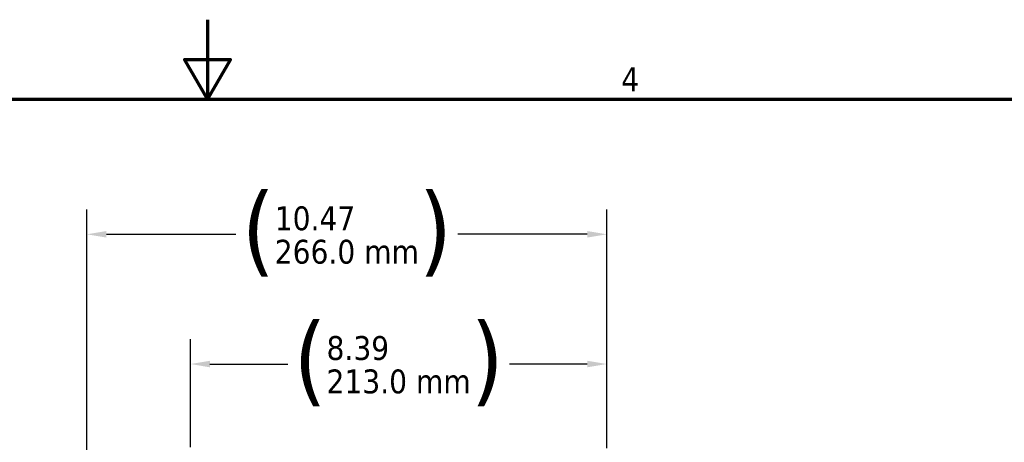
# Model space of a CAD drawing. Header units: inches. Extents: x 0 to 136, y 2 to 86.
# Tile 54 of 74: x 64 to 84, y 77 to 86. Entities that reach past the tile are written whole.
import ezdxf

# ---------------------------------------------------------------- set-up
doc = ezdxf.new("R2010")
doc.units = ezdxf.units.IN
doc.header["$LTSCALE"] = 4
doc.header["$MEASUREMENT"] = 0
doc.layers.add('Border (ANSI)', color=7, linetype='Continuous', lineweight=70)
doc.layers.add('Dimension (ANSI)', color=7, linetype='Continuous', lineweight=25)
doc.styles.add('Dimension Text', font='tahoma.ttf')
doc.dimstyles.new('Dual Dimension', dxfattribs={"dimscale": 4, "dimtxt": 0.12, "dimasz": 0.098425, "dimexe": 0.125, "dimexo": 0.0625, "dimgap": 0.031496, "dimtad": 0, "dimtih": 1, "dimtoh": 1, "dimrnd": 1e-08, "dimzin": 4, "dimdsep": 46, "dimtxsty": 'Dimension Text', "dimcen": 0.09, "dimdle": 0.393701, "dimclrd": 256, "dimclre": 256, "dimclrt": 256, "dimadec": 0, "dimazin": 1, "dimtfac": 1, "dimtofl": 0, "dimtmove": 0, "dimatfit": 3, "dimfxl": 1, "dimtolj": 1, "dimtzin": 4, "dimlwd": -1, "dimlwe": -1, "dimarcsym": 0})

# ---------------------------------------------------------------- blocks, each defined once
blk = doc.blocks.new('Borders Default Border')
at = {"layer": 'Border (ANSI)', "flags": 128}
for points in [[(17, 21.4), (17, 21), (16.8845, 21.2), (17.1155, 21.2), (17, 21)], [(0.5, 1), (0.5, 21), (33.5, 21), (33.5, 1), (0.5, 1)]]:
    blk.add_lwpolyline(points, dxfattribs=at)
at = {"layer": 'Border (ANSI)', "insert": (19.0831, 21.04), "char_height": 0.12, "attachment_point": 7, "style": 'Dimension Text'}
blk.add_mtext('4', dxfattribs=at)
blk = doc.blocks.new('*D15')
at = {"layer": 'Defpoints', "color": 0, "transparency": 16777216}
for p in [(67.656, 78.672), (67.656, 76.751), (76.042, 76.728)]:
    blk.add_point(p, dxfattribs=at)
at = {"layer": 'Dimension (ANSI)', "transparency": 16777216}
for p, q in [((67.656, 77.001), (67.656, 79.172)), ((76.042, 76.978), (76.042, 79.172)), ((68.049, 78.672), (69.615, 78.672)), ((75.648, 78.672), (74.082, 78.672))]:
    blk.add_line(p, q, dxfattribs=at)
for points in [[(68.049, 78.737), (68.049, 78.606), (67.656, 78.672)], [(75.648, 78.737), (75.648, 78.606), (76.042, 78.672)]]:
    blk.add_solid(points, dxfattribs=at)
at = {"layer": 'Dimension (ANSI)', "transparency": 16777216, "insert": (71.849, 78.672), "char_height": 0.48, "attachment_point": 5, "style": 'Dimension Text'}
blk.add_mtext('\\A1;{\\H3.0x;(}\\S8.39^ 213.0 mm;{\\H3.0x;)}', dxfattribs=at)
blk = doc.blocks.new('*D16')
at = {"layer": 'Defpoints', "color": 0, "transparency": 16777216}
for p in [(65.569, 81.282), (76.042, 76.728), (65.569, 52.708)]:
    blk.add_point(p, dxfattribs=at)
at = {"layer": 'Dimension (ANSI)', "transparency": 16777216}
for p, q in [((65.569, 52.958), (65.569, 81.782)), ((76.042, 76.978), (76.042, 81.782)), ((65.963, 81.282), (68.572, 81.282)), ((75.648, 81.282), (73.039, 81.282))]:
    blk.add_line(p, q, dxfattribs=at)
for points in [[(65.963, 81.348), (65.963, 81.217), (65.569, 81.282)], [(75.648, 81.348), (75.648, 81.217), (76.042, 81.282)]]:
    blk.add_solid(points, dxfattribs=at)
at = {"layer": 'Dimension (ANSI)', "transparency": 16777216, "insert": (70.806, 81.282), "char_height": 0.48, "attachment_point": 5, "style": 'Dimension Text'}
blk.add_mtext('\\A1;{\\H3.0x;(}\\S10.47^ 266.0 mm;{\\H3.0x;)}', dxfattribs=at)

msp = doc.modelspace()

# ---------------------------------------------------------------- block references
at = {"xscale": 4, "yscale": 4, "zscale": 4}
msp.add_blockref('Borders Default Border', (0, 0), dxfattribs=at)

# ---------------------------------------------------------------- dimensions: what is measured, and where the dimension line sits
at = {"layer": 'Dimension (ANSI)'}
for base, p2, text, picture, middle in [((65.5695, 81.2822), (65.5695, 52.7082), '{\\H3.0x;(}\\S<>^ 266.0 mm;{\\H3.0x;)}', '*D16', (70.8056, 81.2822)), ((67.6557, 78.6718), (67.6557, 76.7509), '{\\H3.0x;(}\\S<>^ 213.0 mm;{\\H3.0x;)}', '*D15', (71.8487, 78.6718))]:
    dim = msp.add_linear_dim(base=base, p1=(76.0417, 76.7278), p2=p2, angle=180, text=text, dimstyle='Dual Dimension', override={"dimgap": 0.031496, "dimtih": 0, "dimtoh": 0, "dimdec": 2, "dimpost": '\\X', "dimtol": 0, "dimlim": 0, "dimtp": 0, "dimtm": 0, "dimtdec": 2, "dimatfit": 1}, dxfattribs=at)
    dim.commit()
    dim.dimension.update_dxf_attribs({"geometry": picture, "text_midpoint": middle, "dimtype": 160})

doc.saveas('drawing.dxf')
